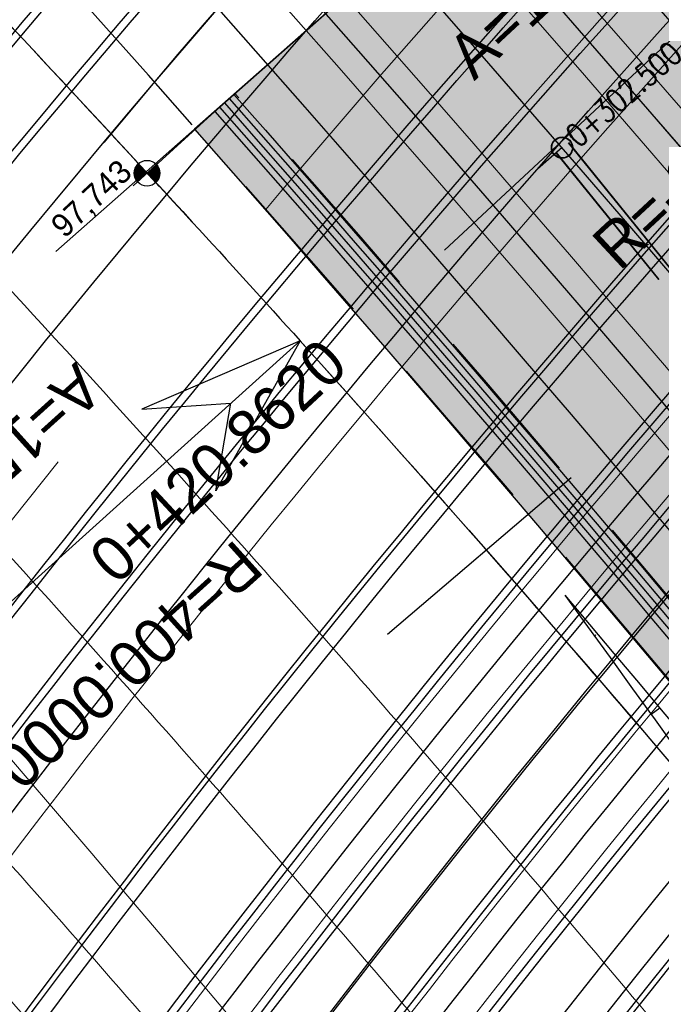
# Model space of a CAD drawing. Header units: metres. Extents: x 3458045 to 3462392, y 5482308 to 5484762.
# Tile 127 of 256: x 3459691 to 3459704, y 5483649 to 5483668. Entities that reach past the tile are written whole.
import ezdxf
from ezdxf.enums import TextEntityAlignment as Align

# ---------------------------------------------------------------- set-up
doc = ezdxf.new("R2010")
doc.units = ezdxf.units.M
for name, pattern in [('AUSGEZOGEN', [2, 1, 1]), ('STRICHPUNKT2', [12.7, 6.35, -3.175, 0, -3.175]), ('VERDECKT', [9.525, 6.35, -3.175]), ('VERDECKT2', [4.7625, 3.175, -1.5875])]:
    doc.linetypes.add(name, pattern=pattern)
doc.layers.get('0').update_dxf_attribs({"linetype": 'CONTINUOUS'})
for name, color, linetype in [('SP_ACHSE_6522', 7, 'CONTINUOUS'), ('SP_ACHSE_6721', 7, 'CONTINUOUS'), ('SP_ACHSE_6731', 7, 'CONTINUOUS'), ('SP_ACHSE_8521', 7, 'CONTINUOUS'), ('SP_ACHSE_8901', 7, 'CONTINUOUS'), ('SP_ACHSE_8911', 7, 'CONTINUOUS'), ('SP_AXIS', 7, 'CONTINUOUS'), ('SP_BAUGRUBE-BÖSCHUNG', 210, 'AUSGEZOGEN'), ('SP_Blockfugen', 2, 'STRICHPUNKT2'), ('SP_BW5xx-BrückenB44', 7, 'CONTINUOUS'), ('SP_BW5xx-StwRheinuferstraße', 7, 'CONTINUOUS'), ('SP_Entwässerung', 170, 'VERDECKT2'), ('SP_SOLID_Trogsohle_L7+8', 253, 'CONTINUOUS'), ('SP_StadtbahnFluchtweg', 1, 'CONTINUOUS'), ('SP_TrogTunnel-Bautoleranz', 160, 'VERDECKT2'), ('SP_Trogwand_L7+8', 2, 'CONTINUOUS'), ('SP_Tunnelwand_L7+8', 2, 'VERDECKT2'), ('SP_Vb_Planung', 10, 'CONTINUOUS'), ('SP_VERM', 1, 'CONTINUOUS'), ('SP_VERM-VA-B44', 150, 'CONTINUOUS'), ('T__AXIS', 3, 'CONTINUOUS')]:
    doc.layers.add(name, color=color, linetype=linetype)
doc.layers.add('SP_HILF', color=6, linetype='CONTINUOUS', plot=False)
doc.styles.add('K_ISOCP', font='k_isocp.shx')
doc.styles.add('SIMPLEX8', font='simplexd.shx', dxfattribs={"width": 0.8})
doc.linetypes.add('EISENBAHN', pattern='A,0.15,[130,ltypeshp.shx,S=0.25,R=0,X=0,Y=0],0.15', length=0.3)

# ---------------------------------------------------------------- blocks, each defined once
blk = doc.blocks.new('kmr_li')
at = {"color": 1, "linetype": 'Continuous'}
blk.add_line((0, 0), (0, 3.5714), dxfattribs=at)
at = {"color": 1}
for p, q in [((0, 0), (-0.3062, 0.9075)), ((-0.3062, 0.9075), (0, 0.5188)), ((0, 0), (0.3062, 0.9075)), ((0.3062, 0.9075), (0, 0.5188))]:
    blk.add_line(p, q, dxfattribs=at)
at = {"color": 1, "linetype": 'Continuous', "style": 'K_ISOCP'}
blk.add_attdef('STATION', text='', height=1, rotation=270.0001, dxfattribs=at).set_placement((0, 4.404), align=Align.MIDDLE_RIGHT)
blk.add_attdef('PARAUL', text='', height=1, rotation=270.0001, dxfattribs=at).set_placement((-0.5, 1), align=Align.TOP_RIGHT)
blk.add_attdef('PARAOL', text='', height=1, rotation=270.0001, dxfattribs=at).set_placement((0.5, 1), align=Align.BOTTOM_RIGHT)
blk = doc.blocks.new('kmr_re')
at = {"color": 1}
for p, q in [((0, 0), (-0.306221, -0.907473)), ((0, 0), (0.306221, -0.907473)), ((-0.306221, -0.907473), (0, -0.51875)), ((0.306221, -0.907473), (0, -0.51875))]:
    blk.add_line(p, q, dxfattribs=at)
at = {"color": 1, "linetype": 'Continuous'}
blk.add_line((0, 0), (0, -3.57143), dxfattribs=at)
at = {"color": 1, "linetype": 'Continuous', "style": 'K_ISOCP'}
blk.add_attdef('PARAUL', text='', height=1, rotation=270.000058, dxfattribs=at).set_placement((-0.5, -1), align=Align.TOP_LEFT)
blk.add_attdef('PARAOL', text='', height=1, rotation=270.000058, dxfattribs=at).set_placement((0.5, -1), align=Align.BOTTOM_LEFT)
blk.add_attdef('STATION', text='', height=1, rotation=270.000058, dxfattribs=at).set_placement((0, -3.57143), align=Align.MIDDLE_LEFT)
blk = doc.blocks.new('SOFI-HK', base_point=(0, 0.000969))
at = {"color": 0, "linetype": 'Continuous'}
for p, q in [((0, 0.139982), (0, -0.138069)), ((-0.145258, 0.000969), (0.139135, 0.000969))]:
    blk.add_line(p, q, dxfattribs=at)
at = {"color": 0, "linetype": 'Continuous', "const_width": 0.1}
for points in [[(0, 0.050969, 0.414214), (-0.05, 0.000969)], [(0.05, 0.000969, -0.414214), (0, -0.049031)]]:
    blk.add_lwpolyline(points, format="xyb", dxfattribs=at)
at = {"color": 0, "linetype": 'Continuous'}
blk.add_circle((0, 0.000969), 0.1, dxfattribs=at)
blk = doc.blocks.new('*U308')
at = {"color": 0, "linetype": 'ByBlock'}
for p, q in [((-26.018, 38.977), (-25.989, 38.998)), ((-24.918, 37.458), (-24.749, 37.58))]:
    blk.add_line(p, q, dxfattribs=at)
blk = doc.blocks.new('kmr_i')
at = {"color": 1, "linetype": 'Continuous'}
blk.add_line((0, 0), (0, 1.416438), dxfattribs=at)
at = {"color": 1, "linetype": 'Continuous', "style": 'SIMPLEX8', "width": 0.8}
blk.add_attdef('STATION', text='', height=1, rotation=270.0000584, dxfattribs=at).set_placement((0, -0.50985), align=Align.MIDDLE_LEFT)

msp = doc.modelspace()

# ---------------------------------------------------------------- hatches: boundary and pattern name
at = {"layer": 'SP_SOLID_Trogsohle_L7+8'}
h = msp.add_hatch(color=256, dxfattribs=at)
h.dxf.hatch_style = 1
edge = h.paths.add_edge_path()
edge.add_line((3459702.4491, 5483672.5808), (3459694.7598, 5483665.8028))
edge.add_arc((3459249.8293, 5483273.6017), 593.1145, 29.9488058, 41.395802, ccw=False)
edge.add_line((3459763.7463, 5483569.6999), (3459768.6709, 5483560.5694))
edge.add_line((3459768.6709, 5483560.5694), (3459778.0346, 5483565.7481))
edge.add_line((3459778.0346, 5483565.7481), (3459772.6293, 5483574.8142))
edge.add_arc((3459249.8466, 5483273.6149), 603.343, 29.9482368, 41.3959476)

# ---------------------------------------------------------------- linework, layer by layer
at = {"layer": 'SP_ACHSE_6522'}
msp.add_lwpolyline([(3459690.7881, 5483531.9132, -0.2377022), (3459686.1518, 5483610.9287, -0.0061985), (3459687.0669, 5483612.9743, -0.0121933), (3459689.202, 5483617.3074, -0.0105958), (3459691.5324, 5483621.5387, -0.0089985), (3459694.0269, 5483625.6756, -0.0074011), (3459696.6557, 5483629.7285, -0.0058038), (3459699.3906, 5483633.7106, -0.0926184), (3459762.8248, 5483695.6159, -0.000188), (3459762.9764, 5483695.717, -0.0049276), (3459767.5685, 5483698.7086, -0.0035197), (3459772.2105, 5483701.6223, -0.0021118), (3459776.885, 5483704.4835, -0.0007039), (3459781.5756, 5483707.3183), (3459851.7814, 5483749.6586)], format="xyb", dxfattribs=at)
at = {"layer": 'SP_ACHSE_6721'}
msp.add_lwpolyline([(3459679.7641, 5483534.8411, -0.2153203), (3459678.2508, 5483614.3812, -0.0091566), (3459679.763, 5483617.7339, -0.0118607), (3459682.128, 5483622.4365, -0.0103948), (3459684.7, 5483627.0294, -0.0089289), (3459687.4477, 5483631.5195, -0.0074631), (3459690.341, 5483635.9173, -0.0059973), (3459693.3517, 5483640.2356, -0.0909405), (3459758.1619, 5483702.9627, -0.0001847), (3459758.3163, 5483703.0655, -0.0048411), (3459762.9923, 5483706.1077, -0.0034579), (3459767.7182, 5483709.072, -0.0020747), (3459772.4766, 5483711.9837, -0.0006916), (3459777.2511, 5483714.8692), (3459883.1578, 5483778.7402)], format="xyb", dxfattribs=at)
at = {"layer": 'SP_ACHSE_6731'}
msp.add_lwpolyline([(3459881.431, 5483781.605), (3459775.3544, 5483717.6418, 0.0006868), (3459770.5464, 5483714.7367, 0.0020604), (3459765.7545, 5483711.8051, 0.003434), (3459760.995, 5483708.8211, 0.0048076), (3459756.2855, 5483705.7591, 0.0001835), (3459756.13, 5483705.6556, 0.0917105), (3459689.9388, 5483641.4448, 0.005897), (3459686.9574, 5483637.1459, 0.0073719), (3459684.0911, 5483632.7695, 0.0088469), (3459681.3683, 5483628.3025, 0.0103219), (3459678.8188, 5483623.7345, 0.011797), (3459676.4739, 5483619.0584, 0.0045035), (3459675.7031, 5483617.3858, 0.2228231), (3459677.0437, 5483532.3132, 0.0025401)], format="xyb", dxfattribs=at)
at = {"layer": 'SP_ACHSE_8521'}
msp.add_lwpolyline([(3459667.116, 5483524.3467, -0.2255197), (3459663.8072, 5483620.7334, -0.0051343), (3459664.7675, 5483622.8858, -0.011674), (3459667.3044, 5483628.0892, -0.0103411), (3459670.0679, 5483633.176, -0.0090081), (3459673.0262, 5483638.1522, -0.0076752), (3459676.1489, 5483643.027, -0.0063424), (3459679.407, 5483647.8124, -0.0936983), (3459747.1614, 5483714.0324, -0.0004892), (3459747.5816, 5483714.3114, -0.0047607), (3459752.3417, 5483717.3973, -0.0034005), (3459757.1515, 5483720.4051, -0.0020403), (3459761.9938, 5483723.3604, -0.0006801), (3459766.8521, 5483726.2893), (3459833.8685, 5483766.6082)], format="xyb", dxfattribs=at)
at = {"layer": 'SP_ACHSE_8901'}
msp.add_lwpolyline([(3459478.4179, 5483881.5975), (3459663.5917, 5483703.287, -0.0763528), (3459773.4733, 5483559.3038, -0.0026415)], format="xyb", dxfattribs=at)
at = {"layer": 'SP_ACHSE_8911'}
msp.add_lwpolyline([(3459777.2173, 5483559.7474, 0.0769413), (3459666.0197, 5483705.8087), (3459480.8452, 5483884.1198, 0.0146052)], format="xyb", dxfattribs=at)
at = {"layer": 'SP_AXIS'}
for points in [[(3459462.9996, 5483888.6898), (3459657.2317, 5483701.6383, -0.0004357), (3459663.6067, 5483695.4918, -0.001307), (3459669.9603, 5483689.3232, -0.0021783), (3459676.2707, 5483683.1104, -0.0030497), (3459682.5157, 5483676.832, -0.003921), (3459688.6726, 5483670.4671, -0.0047924), (3459694.7177, 5483663.996, -0.0018941), (3459696.8141, 5483661.6896, -0.028225), (3459725.0993, 5483626.531, -0.0018941), (3459726.9033, 5483623.9892, -0.0047924), (3459731.9296, 5483616.6986, -0.003921), (3459736.8282, 5483609.3214, -0.0030497), (3459741.6235, 5483601.8767, -0.0021783), (3459746.3407, 5483594.3821, -0.001307), (3459751.0056, 5483586.8549, -0.0004357), (3459755.6442, 5483579.3114, 0.0003596)], [(3459777.2173, 5483559.7474, 0.0769413), (3459666.0197, 5483705.8087), (3459480.8452, 5483884.1198, 0.0146052)], [(3459478.4179, 5483881.5975), (3459663.5917, 5483703.287, -0.0763528), (3459773.4733, 5483559.3038, -0.0026415)], [(3459881.431, 5483781.605), (3459775.3544, 5483717.6418, 0.0006868), (3459770.5464, 5483714.7367, 0.0020604), (3459765.7545, 5483711.8051, 0.003434), (3459760.995, 5483708.8211, 0.0048076), (3459756.2855, 5483705.7591, 0.0001835), (3459756.13, 5483705.6556, 0.0917105), (3459689.9388, 5483641.4448, 0.005897), (3459686.9574, 5483637.1459, 0.0073719), (3459684.0911, 5483632.7695, 0.0088469), (3459681.3683, 5483628.3025, 0.0103219), (3459678.8188, 5483623.7345, 0.011797), (3459676.4739, 5483619.0584, 0.0045035), (3459675.7031, 5483617.3858, 0.2228231), (3459677.0437, 5483532.3132, 0.0025401)], [(3459679.7641, 5483534.8411, -0.2153203), (3459678.2508, 5483614.3812, -0.0091566), (3459679.763, 5483617.7339, -0.0118607), (3459682.128, 5483622.4365, -0.0103948), (3459684.7, 5483627.0294, -0.0089289), (3459687.4477, 5483631.5195, -0.0074631), (3459690.341, 5483635.9173, -0.0059973), (3459693.3517, 5483640.2356, -0.0909405), (3459758.1619, 5483702.9627, -0.0001847), (3459758.3163, 5483703.0655, -0.0048411), (3459762.9923, 5483706.1077, -0.0034579), (3459767.7182, 5483709.072, -0.0020747), (3459772.4766, 5483711.9837, -0.0006916), (3459777.2511, 5483714.8692), (3459883.1578, 5483778.7402)], [(3459667.116, 5483524.3467, -0.2255197), (3459663.8072, 5483620.7334, -0.0051343), (3459664.7675, 5483622.8858, -0.011674), (3459667.3044, 5483628.0892, -0.0103411), (3459670.0679, 5483633.176, -0.0090081), (3459673.0262, 5483638.1522, -0.0076752), (3459676.1489, 5483643.027, -0.0063424), (3459679.407, 5483647.8124, -0.0936983), (3459747.1614, 5483714.0324, -0.0004892), (3459747.5816, 5483714.3114, -0.0047607), (3459752.3417, 5483717.3973, -0.0034005), (3459757.1515, 5483720.4051, -0.0020403), (3459761.9938, 5483723.3604, -0.0006801), (3459766.8521, 5483726.2893), (3459833.8685, 5483766.6082)], [(3459690.7881, 5483531.9132, -0.2377022), (3459686.1518, 5483610.9287, -0.0061985), (3459687.0669, 5483612.9743, -0.0121933), (3459689.202, 5483617.3074, -0.0105958), (3459691.5324, 5483621.5387, -0.0089985), (3459694.0269, 5483625.6756, -0.0074011), (3459696.6557, 5483629.7285, -0.0058038), (3459699.3906, 5483633.7106, -0.0926184), (3459762.8248, 5483695.6159, -0.000188), (3459762.9764, 5483695.717, -0.0049276), (3459767.5685, 5483698.7086, -0.0035197), (3459772.2105, 5483701.6223, -0.0021118), (3459776.885, 5483704.4835, -0.0007039), (3459781.5756, 5483707.3183), (3459851.7814, 5483749.6586)]]:
    msp.add_lwpolyline(points, format="xyb", dxfattribs=at)
at = {"layer": 'SP_BAUGRUBE-BÖSCHUNG'}
for points in [[(3459701.9668, 5483656.737, -0.0203106), (3459728.5616, 5483616.9676, -0.0707095)], [(3459701.9668, 5483656.737, -0.0199852), (3459731.1141, 5483619.4137, -0.0707095)]]:
    msp.add_lwpolyline(points, format="xyb", dxfattribs=at)
at = {"layer": 'SP_Blockfugen'}
for p, q in [((3459705.1865, 5483674.9938), (3459692.0588, 5483663.422)), ((3459711.8319, 5483667.3268), (3459698.5126, 5483655.976))]:
    msp.add_line(p, q, dxfattribs=at)
at = {"layer": 'SP_BW5xx-BrückenB44', "color": 96, "linetype": 'VERDECKT', "lineweight": 13, "ltscale": 2, "flags": 128}
for points in [[(3459662.4661, 5483617.5053, -0.0077788), (3459663.8072, 5483620.7334, -0.0051343), (3459664.7675, 5483622.8858, -0.011674), (3459667.3044, 5483628.0892, -0.0103411), (3459670.0679, 5483633.176, -0.0090081), (3459673.0262, 5483638.1522, -0.0076752), (3459676.1489, 5483643.027, -0.0063424), (3459679.407, 5483647.8124, -0.0936983), (3459747.1614, 5483714.0324, -0.0004892), (3459747.5816, 5483714.3114, -0.0047607), (3459752.3417, 5483717.3973, -0.0034005), (3459757.1515, 5483720.4051, -0.0020403), (3459761.9938, 5483723.3604, -0.0006801), (3459766.8521, 5483726.2893), (3459767.293, 5483726.5545)], [(3459665.4795, 5483616.2878, -0.007822), (3459666.7888, 5483619.44, -0.0051343), (3459667.7218, 5483621.5313, -0.011674), (3459670.1917, 5483626.5972, -0.0103411), (3459672.891, 5483631.5659, -0.0090081), (3459675.7894, 5483636.4414, -0.0076752), (3459678.8583, 5483641.2321, -0.0063424), (3459682.07, 5483645.9494, -0.0936983), (3459748.9617, 5483711.3266, -0.0004892), (3459749.3767, 5483711.6021, -0.0047607), (3459754.0836, 5483714.6535, -0.0034005), (3459758.8559, 5483717.6379, -0.0020403), (3459763.6756, 5483720.5793, -0.0006801), (3459768.5263, 5483723.5037), (3459769.1481, 5483723.8778)], [(3459682.0772, 5483609.5819, -0.007823), (3459683.1687, 5483612.2186, -0.0061985), (3459684.1169, 5483614.3381, -0.0121933), (3459686.3226, 5483618.8146, -0.0105958), (3459688.7195, 5483623.1665, -0.0089985), (3459691.2743, 5483627.4036, -0.0074011), (3459693.9555, 5483631.5372, -0.0058038), (3459696.7332, 5483635.5815, -0.0926184), (3459761.0207, 5483698.3192, -0.000188), (3459761.1743, 5483698.4216, -0.0049276), (3459765.8214, 5483701.4491, -0.0035197), (3459770.5021, 5483704.3871, -0.0021118), (3459775.2001, 5483707.2626, -0.0005769), (3459779.0498, 5483709.5906)], [(3459685.0906, 5483608.3644, -0.0078891), (3459686.1518, 5483610.9287, -0.0061985), (3459687.0669, 5483612.9744, -0.0121933), (3459689.202, 5483617.3074, -0.0105958), (3459691.5324, 5483621.5387, -0.0089985), (3459694.0269, 5483625.6756, -0.0074011), (3459696.6557, 5483629.7285, -0.0058038), (3459699.3906, 5483633.7106, -0.0926184), (3459762.8248, 5483695.6159, -0.000188), (3459762.9764, 5483695.717, -0.0049276), (3459767.5685, 5483698.7086, -0.0035197), (3459772.2105, 5483701.6223, -0.0021118), (3459776.885, 5483704.4835, -0.0006033), (3459780.9048, 5483706.914)], [(3459688.3358, 5483607.0533, -0.0079658), (3459689.3643, 5483609.5396, -0.0061985), (3459690.2438, 5483611.5056, -0.0121933), (3459692.3029, 5483615.6842, -0.0105958), (3459694.5618, 5483619.7856, -0.0089985), (3459696.9911, 5483623.8146, -0.0074011), (3459699.5636, 5483627.7806, -0.0058038), (3459702.2525, 5483631.6958, -0.0926184), (3459764.7677, 5483692.7047, -0.000188), (3459764.9171, 5483692.8043, -0.0049276), (3459769.45, 5483695.7574, -0.0035197), (3459774.0503, 5483698.6448, -0.0021118), (3459778.6996, 5483701.4906, -0.0006319), (3459782.9025, 5483704.0315)]]:
    msp.add_lwpolyline(points, format="xyb", dxfattribs=at)
at = {"layer": 'SP_BW5xx-BrückenB44', "color": 96}
for points in [[(3459664.1798, 5483617.514, -0.0063324), (3459665.2636, 5483620.1016, -0.0051343), (3459666.2106, 5483622.2242, -0.011674), (3459668.7147, 5483627.3604, -0.0103411), (3459671.4469, 5483632.3895, -0.0090081), (3459674.3759, 5483637.3165, -0.0076752), (3459677.4723, 5483642.1503, -0.0063424), (3459680.7078, 5483646.9024, -0.0936983), (3459748.0408, 5483712.7108, -0.0004892), (3459748.4584, 5483712.988, -0.0047607), (3459753.1925, 5483716.0571, -0.0034005), (3459757.9841, 5483719.0534, -0.0020403), (3459762.8153, 5483722.0019, -0.0006412), (3459767.392, 5483724.7615)], [(3459668.7247, 5483614.9767, -0.0078715), (3459669.9997, 5483618.0471, -0.0051343), (3459670.9033, 5483620.0725, -0.011674), (3459673.301, 5483624.9903, -0.0103411), (3459675.9312, 5483629.8318, -0.0090081), (3459678.7652, 5483634.5989, -0.0076752), (3459681.7761, 5483639.2992, -0.0063424), (3459684.9379, 5483643.9431, -0.0936983), (3459750.9005, 5483708.4127, -0.0004892), (3459751.3098, 5483708.6844, -0.0047607), (3459755.9594, 5483711.6987, -0.0034005), (3459760.6914, 5483714.6578, -0.0020403), (3459765.4867, 5483717.5844, -0.0006801), (3459770.3293, 5483720.5038), (3459771.1459, 5483720.9951)], [(3459659.9511, 5483618.5214, -0.0077448), (3459661.3188, 5483621.8129, -0.0051343), (3459662.3019, 5483624.0164, -0.011674), (3459664.8947, 5483629.3345, -0.0103411), (3459667.7117, 5483634.5199, -0.0090081), (3459670.7199, 5483639.5801, -0.0076752), (3459673.8875, 5483644.525, -0.0063424), (3459677.1844, 5483649.3673, -0.0936983), (3459745.6588, 5483716.2907, -0.0004892), (3459746.0835, 5483716.5727, -0.0037356), (3459749.8484, 5483719.0244, -0.0034005)], [(3459671.089, 5483614.0214, -0.0079096), (3459672.339, 5483617.0322, -0.0051343), (3459673.2212, 5483619.0097, -0.011674), (3459675.5664, 5483623.8196, -0.0103411), (3459678.1463, 5483628.5684, -0.0090081), (3459680.9333, 5483633.2566, -0.0076752), (3459683.902, 5483637.8909, -0.0063424), (3459687.0274, 5483642.4813, -0.0936983), (3459752.3131, 5483706.2897, -0.0004892), (3459752.7182, 5483706.5586, -0.0047607), (3459757.3261, 5483709.5458, -0.0034005), (3459762.0287, 5483712.4866, -0.0020403), (3459766.8062, 5483715.4023, -0.0006801), (3459771.6429, 5483718.3181), (3459772.6015, 5483718.8949)], [(3459670.9622, 5483613.4256, -0.0093683), (3459672.4307, 5483616.9924, -0.0051343), (3459673.3121, 5483618.968, -0.011674), (3459675.6552, 5483623.7737, -0.0103411), (3459678.2331, 5483628.5189, -0.0090081), (3459681.0184, 5483633.2039, -0.0076752), (3459683.9854, 5483637.8357, -0.0063424), (3459687.1093, 5483642.424, -0.0936983), (3459752.3685, 5483706.2064, -0.0004892), (3459752.7734, 5483706.4753, -0.0047607), (3459757.3797, 5483709.4614, -0.0034005), (3459762.0812, 5483712.4014, -0.0020403), (3459766.858, 5483715.3167, -0.0006801), (3459771.6944, 5483718.2324), (3459772.6586, 5483718.8125)], [(3459671.2403, 5483613.3132, -0.0093772), (3459672.706, 5483616.873, -0.0051343), (3459673.5848, 5483618.8429, -0.011674), (3459675.9217, 5483623.6359, -0.0103411), (3459678.4937, 5483628.3703, -0.0090081), (3459681.2734, 5483633.046, -0.0076752), (3459684.2355, 5483637.67, -0.0063424), (3459687.3551, 5483642.252, -0.0936983), (3459752.5347, 5483705.9567, -0.0004892), (3459752.9391, 5483706.2252, -0.0047607), (3459757.5405, 5483709.2081, -0.0034005), (3459762.2385, 5483712.146, -0.0020403), (3459767.0132, 5483715.06, -0.0006801), (3459771.8489, 5483717.9753), (3459772.8298, 5483718.5654)], [(3459773.5686, 5483717.4994, 0.0004908), (3459770.1317, 5483715.4208, 0.0020604), (3459765.3342, 5483712.4858, 0.003434), (3459760.5654, 5483709.496, 0.0048076), (3459755.843, 5483706.4256, 0.0001835), (3459755.6867, 5483706.3216, 0.0918169), (3459689.2245, 5483641.8206, 0.0059411), (3459686.205, 5483637.462, 0.0074015), (3459683.3002, 5483633.0203, 0.0088619), (3459680.5389, 5483628.4825, 0.0103224), (3459677.9516, 5483623.8381, 0.0117829), (3459675.5699, 5483619.0799, 0.005959), (3459674.5446, 5483616.8334, 0.0080538), (3459673.2779, 5483613.8381, 0.0080538)], [(3459773.6543, 5483717.3758, 0.000492), (3459770.2095, 5483715.2925, 0.0020604), (3459765.413, 5483712.3582, 0.003434), (3459760.646, 5483709.3694, 0.0048076), (3459755.926, 5483706.3006, 0.0001835), (3459755.7698, 5483706.1967, 0.0918169), (3459689.3468, 5483641.7338, 0.0059411), (3459686.3293, 5483637.3781, 0.0074015), (3459683.4269, 5483632.94, 0.0088619), (3459680.6684, 5483628.4068, 0.0103224), (3459678.0841, 5483623.7678, 0.0117829), (3459675.7056, 5483619.0159, 0.005959), (3459674.6817, 5483616.7728, 0.0080538), (3459673.417, 5483613.7819, 0.0080538)], [(3459658.7574, 5483619.0037, -0.007729), (3459660.1376, 5483622.3253, -0.0051343), (3459661.1315, 5483624.553, -0.011674), (3459663.7509, 5483629.9256, -0.0103411), (3459666.5933, 5483635.1578, -0.0090081), (3459669.6253, 5483640.2578, -0.0076752), (3459672.8142, 5483645.236, -0.0063424), (3459676.1294, 5483650.1053, -0.0908776), (3459742.5424, 5483715.7442, 0.7365005)], [(3459775.0241, 5483715.3993, 0.0005105), (3459771.4535, 5483713.2401, 0.0020604), (3459766.6739, 5483710.3161, 0.003434), (3459761.9348, 5483707.3449, 0.0048076), (3459757.2535, 5483704.3012, 0.0001835), (3459757.0997, 5483704.1989, 0.0918169), (3459691.3039, 5483640.3447, 0.0059411), (3459688.3182, 5483636.0349, 0.0074015), (3459685.4547, 5483631.6563, 0.0088619), (3459682.7405, 5483627.1957, 0.0103224), (3459680.2043, 5483622.6433, 0.0117829), (3459677.8765, 5483617.9926, 0.005959), (3459676.8768, 5483615.8023, 0.0080538), (3459675.6422, 5483612.8829, 0.0106779)], [(3459776.3939, 5483713.4228, 0.0005291), (3459772.6975, 5483711.1877, 0.0020604), (3459767.9347, 5483708.274, 0.003434), (3459763.2236, 5483705.3203, 0.0048076), (3459758.581, 5483702.3017, 0.0001835), (3459758.4295, 5483702.201, 0.0918169), (3459693.261, 5483638.9556, 0.0059411), (3459690.3072, 5483634.6917, 0.0074015), (3459687.4825, 5483630.3726, 0.0088619), (3459684.8125, 5483625.9847, 0.0103224), (3459682.3246, 5483621.5189, 0.0117829), (3459680.0474, 5483616.9692, 0.005959), (3459679.0718, 5483614.8319, 0.0080538), (3459677.8675, 5483611.9838, 0.0080538)], [(3459776.4795, 5483713.2993, 0.0005303), (3459772.7753, 5483711.0594, 0.0020604), (3459768.0135, 5483708.1464, 0.003434), (3459763.3042, 5483705.1937, 0.0048076), (3459758.6639, 5483702.1768, 0.0001835), (3459758.5127, 5483702.0762, 0.0918169), (3459693.3834, 5483638.8687, 0.0059411), (3459690.4315, 5483634.6078, 0.0074015), (3459687.6093, 5483630.2924, 0.0088619), (3459684.942, 5483625.909, 0.0103224), (3459682.4571, 5483621.4486, 0.0117829), (3459680.1831, 5483616.9053, 0.005959), (3459679.209, 5483614.7712, 0.0080538), (3459678.0065, 5483611.9276, 0.0080538)], [(3459678.7393, 5483610.9305, -0.007755), (3459679.8644, 5483613.6474, -0.0061985), (3459680.8492, 5483615.8488, -0.0121933), (3459683.1332, 5483620.484, -0.0105958), (3459685.6036, 5483624.9697, -0.0089985), (3459688.2254, 5483629.3177, -0.0074011), (3459690.9645, 5483633.5407, -0.0058038), (3459693.7895, 5483637.6539, -0.0926184), (3459759.0223, 5483701.3136, -0.000188), (3459759.1782, 5483701.4175, -0.0049276), (3459763.8861, 5483704.4846, -0.0035197), (3459768.6098, 5483707.4496, -0.0021118), (3459773.3337, 5483710.341, -0.0005477), (3459776.995, 5483712.5554, -0.0005477)], [(3459679.1229, 5483610.1284, -0.0093602), (3459680.461, 5483613.3894, -0.0061985), (3459681.4392, 5483615.5761, -0.0121933), (3459683.709, 5483620.1826, -0.0105958), (3459686.1662, 5483624.6441, -0.0089985), (3459688.7759, 5483628.9721, -0.0074011), (3459691.5046, 5483633.179, -0.0058038), (3459694.321, 5483637.2798, -0.0926184), (3459759.3832, 5483700.7729, -0.000188), (3459759.5386, 5483700.8766, -0.0049276), (3459764.2355, 5483703.9366, -0.0035197), (3459768.9514, 5483706.8966, -0.0021118), (3459773.6706, 5483709.7852, -0.0005529), (3459777.366, 5483712.0201)], [(3459679.401, 5483610.016, -0.0093709), (3459680.7364, 5483613.2704, -0.0061985), (3459681.7115, 5483615.4502, -0.0121933), (3459683.9748, 5483620.0435, -0.0105958), (3459686.4259, 5483624.4938, -0.0089985), (3459689.03, 5483628.8126, -0.0074011), (3459691.7538, 5483633.012, -0.0058038), (3459694.5663, 5483637.1071, -0.0926184), (3459759.5497, 5483700.5234, -0.000188), (3459759.705, 5483700.6269, -0.0049276), (3459764.3968, 5483703.6836, -0.0035197), (3459769.1091, 5483706.6414, -0.0021118), (3459773.8262, 5483709.5286, -0.0005554), (3459777.5373, 5483711.773)], [(3459679.7129, 5483610.5372, -0.0077743), (3459680.8282, 5483613.2307, -0.0061985), (3459681.8022, 5483615.4082, -0.0121933), (3459684.0634, 5483619.9971, -0.0105958), (3459686.5124, 5483624.4438, -0.0089985), (3459689.1147, 5483628.7594, -0.0074011), (3459691.8369, 5483632.9564, -0.0058038), (3459694.6481, 5483637.0495, -0.0926184), (3459759.6052, 5483700.4402, -0.000188), (3459759.7604, 5483700.5437, -0.0049276), (3459764.4505, 5483703.5993, -0.0035197), (3459769.1617, 5483706.5563, -0.0021118), (3459773.878, 5483709.4431, -0.0005562), (3459777.5943, 5483711.6907, -0.0005562)], [(3459656.6944, 5483619.8372, -0.0077027), (3459658.0964, 5483623.2108, -0.0051343), (3459659.109, 5483625.4804, -0.011674), (3459661.7742, 5483630.9471, -0.0103411), (3459664.6606, 5483636.2602, -0.0090081), (3459667.7335, 5483641.4291, -0.0076752), (3459670.9593, 5483646.4648, -0.0063424), (3459674.3063, 5483651.3807, -0.0800487), (3459732.1465, 5483711.0587, -0.0004892)], [(3459681.6136, 5483609.7692, -0.0078132), (3459682.7098, 5483612.4171, -0.0061985), (3459683.663, 5483614.548, -0.0121933), (3459685.8797, 5483619.0464, -0.0105958), (3459688.2867, 5483623.417, -0.0089985), (3459690.8509, 5483627.6694, -0.0074011), (3459693.5401, 5483631.8155, -0.0058038), (3459696.3243, 5483635.8694, -0.0926184), (3459760.7432, 5483698.7351, -0.000188), (3459760.8971, 5483698.8377, -0.0049276), (3459765.5526, 5483701.8707, -0.0035197), (3459770.2393, 5483704.8124, -0.0021118), (3459774.9408, 5483707.6902, -0.0005728), (3459778.7644, 5483710.0024)], [(3459682.3208, 5483653.7768, -0.0416809), (3459710.393, 5483685.8534, -0.0004892)], [(3459686.6788, 5483650.588, -0.0416534), (3459714.1428, 5483681.9675, -0.0004892)], [(3459720.704, 5483676.2754, 0.0443312), (3459691.4381, 5483642.4235, 0.0059411)], [(3459720.0909, 5483675.4701, 0.0423476), (3459692.1463, 5483643.1466, 0.0059411)], [(3459722.2283, 5483674.689, 0.0443138), (3459693.2284, 5483641.1448, 0.0059411)], [(3459721.4074, 5483674.1001, 0.0423176), (3459693.6925, 5483642.0423, 0.0059411)]]:
    msp.add_lwpolyline(points, format="xyb", dxfattribs=at)
at = {"layer": 'SP_BW5xx-BrückenB44', "color": 96, "flags": 128}
for points in [[(3459667.925, 5483615.2998, -0.0078588), (3459669.2084, 5483618.3903, -0.0051343), (3459670.1193, 5483620.432, -0.011674), (3459672.5348, 5483625.3863, -0.0103411), (3459675.182, 5483630.2591, -0.0090081), (3459678.0319, 5483635.053, -0.0076752), (3459681.0571, 5483639.7755, -0.0063424), (3459684.2312, 5483644.4375, -0.0936983), (3459750.4228, 5483709.1308, -0.0004892), (3459750.8334, 5483709.4034, -0.0047607), (3459755.4972, 5483712.4268, -0.0034005), (3459760.2391, 5483715.3922, -0.0020403), (3459765.0404, 5483718.3224, -0.0007879), (3459770.654, 5483721.705, -0.0006412)], [(3459683.9519, 5483609.5255, -0.0049426), (3459684.6304, 5483611.1583, -0.0063737), (3459685.5773, 5483613.2982, -0.0124985), (3459687.774, 5483617.7906, -0.0108016), (3459690.1465, 5483622.1191, -0.0091049), (3459692.658, 5483626.2975, -0.0074082), (3459695.2731, 5483630.3395, -0.0057105), (3459697.9588, 5483634.2612, -0.0928243), (3459761.8506, 5483696.7543, -0.0001911), (3459762.0056, 5483696.8578, -0.005006), (3459766.6784, 5483699.9058, -0.0035757), (3459771.3557, 5483702.8435, -0.0021454), (3459776.0226, 5483705.7006, -0.0006218), (3459780.0556, 5483708.1392, -0.0005392)], [(3459684.091, 5483609.4693, -0.0049426), (3459684.7684, 5483611.0994, -0.0063737), (3459685.7137, 5483613.2357, -0.0124985), (3459687.9071, 5483617.7214, -0.0108016), (3459690.2765, 5483622.0442, -0.0091049), (3459692.7852, 5483626.2179, -0.0074082), (3459695.3978, 5483630.2561, -0.0057105), (3459698.0816, 5483634.1751, -0.0928243), (3459761.9339, 5483696.6296, -0.0001911), (3459762.0888, 5483696.733, -0.005006), (3459766.7591, 5483699.7793, -0.0035757), (3459771.4346, 5483702.7159, -0.0021454), (3459776.1003, 5483705.5724, -0.000623), (3459780.1413, 5483708.0157, -0.0003996)], [(3459685.6955, 5483609.9536, -0.0019591), (3459685.9639, 5483610.5887, -0.0063737), (3459686.8957, 5483612.6946, -0.0124985), (3459689.0603, 5483617.1214, -0.0108016), (3459691.4027, 5483621.3948, -0.0091049), (3459693.887, 5483625.528, -0.0074082), (3459696.4787, 5483629.5339, -0.0057105), (3459699.1457, 5483633.4283, -0.0928243), (3459762.6564, 5483695.5488, -0.0001911), (3459762.8104, 5483695.6517, -0.005006), (3459767.4584, 5483698.6834, -0.0035757), (3459772.1181, 5483701.6101, -0.0021454), (3459776.7744, 5483704.4608, -0.0004104), (3459779.4335, 5483706.0701)], [(3459688.5878, 5483607.6525, -0.0049426), (3459689.2284, 5483609.1941, -0.0063737), (3459690.1235, 5483611.2167, -0.0124985), (3459692.2095, 5483615.4827, -0.0108016), (3459694.4781, 5483619.6217, -0.0091049), (3459696.8958, 5483623.644, -0.0074082), (3459699.4304, 5483627.5616, -0.0057105), (3459702.0516, 5483631.3891, -0.0928243), (3459764.6291, 5483692.5974, -0.0001911), (3459764.7809, 5483692.6988, -0.005006), (3459769.3679, 5483695.6908, -0.0035757), (3459773.9847, 5483698.5904, -0.0021454), (3459778.615, 5483701.4252, -0.0005392), (3459782.1029, 5483703.535, -0.0005392)], [(3459680.5586, 5483653.8272, -0.0436448), (3459710.1152, 5483687.599, -0.0004892)], [(3459681.6077, 5483653.0596, -0.0436445), (3459711.0151, 5483686.6609, -0.0004892)], [(3459686.2077, 5483649.6935, -0.0436434), (3459714.9611, 5483682.5474, -0.0004892)], [(3459687.2569, 5483648.9258, -0.0436431), (3459715.8611, 5483681.6093, -0.0004892)], [(3459699.2508, 5483633.317, -0.0000372), (3459699.2685, 5483633.3422, -0.0456291), (3459727.653, 5483666.8682)]]:
    msp.add_lwpolyline(points, format="xyb", dxfattribs=at)
at = {"layer": 'SP_BW5xx-BrückenB44', "color": 96, "lineweight": 13}
msp.add_lwpolyline([(3459669.1883, 5483614.7894, -0.0078788), (3459670.4584, 5483617.8481, -0.0051343), (3459671.3578, 5483619.8641, -0.011674), (3459673.7452, 5483624.7608, -0.0103411), (3459676.3656, 5483629.5841, -0.0090081), (3459679.1904, 5483634.3357, -0.0076752), (3459682.193, 5483639.0231, -0.0063424), (3459685.3476, 5483643.6564, -0.0936983), (3459751.1775, 5483707.9964, -0.0004892), (3459751.5859, 5483708.2676, -0.0047607), (3459756.2274, 5483711.2765, -0.0034005), (3459760.9536, 5483714.232, -0.0020403), (3459765.7454, 5483717.1565, -0.0006801), (3459770.5869, 5483720.0752), (3459771.4313, 5483720.5833)], format="xyb", dxfattribs=at)
at = {"layer": 'SP_BW5xx-BrückenB44', "lineweight": 13, "flags": 128}
for points in [[(3459688.8467, 5483670.2843, -0.0046558), (3459694.7177, 5483663.996, -0.0018941), (3459696.8141, 5483661.6896, -0.0084137), (3459705.6606, 5483651.5437, -0.0119195), (3459717.5976, 5483636.6738)], [(3459686.5912, 5483667.5769, -0.0044338), (3459692.1372, 5483661.6314, -0.0018941), (3459694.2153, 5483659.3452, -0.0088409), (3459703.4204, 5483648.7698, -0.012072), (3459715.3742, 5483633.8175)], [(3459684.3685, 5483664.8344, -0.0041819), (3459689.5568, 5483659.2668, -0.0018941), (3459691.6164, 5483657.0009, -0.0093093), (3459701.2132, 5483645.9546, -0.0122319), (3459713.1854, 5483630.9117)], [(3459681.8686, 5483661.6567, -0.0038565), (3459686.6078, 5483656.5644, -0.0018941), (3459688.6462, 5483654.3217, -0.0113632), (3459698.7422, 5483642.7001, -0.0142915), (3459710.6727, 5483627.4527)], [(3459680.7884, 5483660.2517, -0.0037012), (3459685.3175, 5483655.382, -0.0018963), (3459687.3492, 5483653.1469, -0.0116833), (3459697.6695, 5483641.2518, -0.0144022), (3459709.6088, 5483625.9462)], [(3459679.4117, 5483658.4321, -0.0034897), (3459683.6587, 5483653.8619, -0.0018992), (3459685.6815, 5483651.6364, -0.0121148), (3459696.3026, 5483639.3736, -0.0145496), (3459708.2543, 5483623.9882)]]:
    msp.add_lwpolyline(points, format="xyb", dxfattribs=at)
at = {"layer": 'SP_BW5xx-StwRheinuferstraße', "color": 96, "linetype": 'VERDECKT', "lineweight": 13, "ltscale": 2, "flags": 128}
msp.add_lwpolyline([(3459659.221, 5483618.8164, -0.007735), (3459660.5963, 5483622.1263, -0.0051343), (3459661.586, 5483624.3446, -0.011674), (3459664.1951, 5483629.6961, -0.0103411), (3459667.0277, 5483634.9101, -0.0090081), (3459670.0504, 5483639.9946, -0.0076752), (3459673.231, 5483644.9599, -0.0063424), (3459676.5391, 5483649.8187, -0.0936983), (3459745.2226, 5483716.9464, -0.0004892), (3459745.6485, 5483717.2292, -0.0047607), (3459750.4658, 5483720.3522, -0.0034005), (3459755.316, 5483723.3852, -0.0020403), (3459760.1827, 5483726.3553, -0.0006801), (3459765.0492, 5483729.2892), (3459765.2952, 5483729.4372)], format="xyb", dxfattribs=at)
at = {"layer": 'SP_Entwässerung'}
for p, q in [((3459702.0304, 5483665.5382), (3459727.2025, 5483634.4549)), ((3459702.0366, 5483665.5432), (3459727.2088, 5483634.4597)), ((3459701.791, 5483665.3444), (3459726.9566, 5483634.2691)), ((3459701.7972, 5483665.3494), (3459726.963, 5483634.2739))]:
    msp.add_line(p, q, dxfattribs=at)
at = {"layer": 'SP_Entwässerung', "linetype": 'Continuous'}
for radius in [0.208, 0.2]:
    msp.add_circle((3459701.9138, 5483665.4438), radius, dxfattribs=at)
at = {"layer": 'SP_HILF'}
msp.add_lwpolyline([(3459702.4491, 5483672.5808), (3459694.7598, 5483665.8028, -0.0499885), (3459763.7463, 5483569.6999), (3459768.6709, 5483560.5694), (3459778.0346, 5483565.7481), (3459772.6293, 5483574.8142, 0.0499916)], format="xyb", close=True, dxfattribs=at)
at = {"layer": 'SP_StadtbahnFluchtweg'}
for points in [[(3459770.9868, 5483573.8591, 0.0705157), (3459667.0255, 5483706.8532), (3459481.8509, 5483885.1643, 0.0146052), (3459449.208, 5483914.8096, 0.0024244), (3459443.1423, 5483919.951, 0.0025682), (3459435.0409, 5483926.6787, 0.0018344), (3459426.8839, 5483933.332, 0.0011007), (3459418.6913, 5483939.9347, 0.0003669), (3459410.4827, 5483946.5107, -0.0004089), (3459403.1219, 5483952.4081, -0.0012268), (3459395.7842, 5483958.3265, -0.0020447), (3459388.489, 5483964.2898, -0.0028626), (3459381.2564, 5483970.3214, -0.0036805), (3459374.107, 5483976.444, -0.0033791), (3459368.6904, 5483981.2179, -0.0305085), (3459325.9228, 5484024.4096), (3459319.8219, 5484031.3731)], [(3459765.3996, 5483570.6363, 0.070515), (3459662.5516, 5483702.2071), (3459477.377, 5483880.5182, 0.0146052), (3459445.0129, 5483909.9102, 0.0024244), (3459438.9957, 5483915.0106, 0.0025682), (3459430.9457, 5483921.6955, 0.0018344), (3459422.8254, 5483928.3189, 0.0011007), (3459414.655, 5483934.9038, 0.0003669), (3459406.4537, 5483941.4738, -0.0004089), (3459399.0848, 5483947.3777, -0.0012268), (3459391.7225, 5483953.316, -0.0020447), (3459384.3865, 5483959.3127, -0.0028626), (3459377.0972, 5483965.3916, -0.0036805), (3459369.8756, 5483971.5759, -0.0033791), (3459364.3931, 5483976.408, -0.0305085), (3459321.0714, 5484020.1592), (3459314.9705, 5484027.1227)]]:
    msp.add_lwpolyline(points, format="xyb", dxfattribs=at)
at = {"layer": 'SP_TrogTunnel-Bautoleranz'}
for points in [[(3459771.9993, 5483573.9041, 0.0501887), (3459701.6989, 5483671.9195)], [(3459695.547, 5483666.4967, -0.0501883), (3459764.8904, 5483569.8157, -0.0026415)]]:
    msp.add_lwpolyline(points, format="xyb", dxfattribs=at)
at = {"layer": 'SP_Trogwand_L7+8'}
msp.add_line((3459694.7598, 5483665.8028), (3459702.4491, 5483672.5808), dxfattribs=at)
at = {"layer": 'SP_Trogwand_L7+8', "color": 1, "linetype": 'VERDECKT2'}
for points in [[(3459313.5605, 5484025.8859), (3459319.6613, 5484018.9225, 0.0305905), (3459363.2672, 5483974.8987, 0.0033195), (3459368.6704, 5483970.1385, 0.0036712), (3459375.8927, 5483963.9544, 0.0028553), (3459383.1863, 5483957.8724, 0.0020395), (3459390.5307, 5483951.869, 0.0012237), (3459397.9055, 5483945.9206, 0.0004079), (3459405.2911, 5483940.0032, -0.0003675), (3459413.4813, 5483933.4418, -0.0011024), (3459421.6445, 5483926.8625, -0.0018373), (3459429.7612, 5483920.2417, -0.0025722), (3459437.8115, 5483913.5558, -0.002454), (3459443.8899, 5483908.4025, -0.014563), (3459476.0769, 5483879.1664), (3459661.2507, 5483700.8559, -0.0707095), (3459764.0019, 5483569.3047, -0.0707095)], [(3459772.8879, 5483574.4151, 0.0501887), (3459702.4678, 5483672.5973)]]:
    msp.add_lwpolyline(points, format="xyb", dxfattribs=at)
at = {"layer": 'SP_Trogwand_L7+8', "color": 251}
for points in [[(3459772.3461, 5483574.1035, 0.0501887), (3459701.999, 5483672.184)], [(3459772.1294, 5483573.9789, 0.0501887), (3459701.8114, 5483672.0187)], [(3459772.2377, 5483574.0412, 0.0501887), (3459701.9052, 5483672.1014)], [(3459695.4345, 5483666.3976, -0.0501883), (3459764.7604, 5483569.741, -0.0707095)], [(3459695.247, 5483666.2322, -0.0501883), (3459764.5437, 5483569.6163, -0.0707095)], [(3459695.3407, 5483666.3149, -0.0501883), (3459764.652, 5483569.6787, -0.0707095)]]:
    msp.add_lwpolyline(points, format="xyb", dxfattribs=at)
at = {"layer": 'SP_Trogwand_L7+8'}
for points in [[(3459772.4544, 5483574.1658, 0.0501887), (3459702.0927, 5483672.2667)], [(3459772.021, 5483573.9166, 0.0501887), (3459701.7177, 5483671.936)], [(3459695.5283, 5483666.4802, -0.0501883), (3459764.8688, 5483569.8033, -0.0707095)], [(3459695.1532, 5483666.1496, -0.0501883), (3459764.4353, 5483569.554, -0.0707095)]]:
    msp.add_lwpolyline(points, format="xyb", dxfattribs=at)
at = {"layer": 'SP_Tunnelwand_L7+8'}
msp.add_lwpolyline([(3459773.8543, 5483437.9507, -0.0048267), (3459774.0272, 5483438.9405, -0.0102194), (3459774.5464, 5483441.4524, -0.0072994), (3459775.1587, 5483443.9673, -0.0043796), (3459775.8353, 5483446.4883, -0.0014599), (3459776.5472, 5483449.0221), (3459786.6178, 5483484.6011, 0.0010135), (3459787.6513, 5483488.2711, 0.0030406), (3459788.6592, 5483491.9652, 0.0050678), (3459789.6109, 5483495.6897, 0.0070949), (3459790.475, 5483499.4509, 0.0091222), (3459791.2196, 5483503.2528, 0.0111495), (3459791.8118, 5483507.0966, 0.0096243), (3459792.134, 5483509.9866, 0.0966281), (3459789.3676, 5483537.2118, 0.005752), (3459788.8587, 5483538.8251, 0.0123927), (3459787.5017, 5483542.6324, 0.0104385), (3459785.9782, 5483546.3594, 0.0084844), (3459784.3208, 5483550.013, 0.0065303), (3459782.5607, 5483553.6022, 0.0045764), (3459780.7281, 5483557.1386, 0.0026224), (3459778.8515, 5483560.6355, 0.0769413), (3459667.3099, 5483707.1486), (3459482.1353, 5483885.4597, 0.0146052)], format="xyb", dxfattribs=at)
at = {"layer": 'SP_Vb_Planung', "linetype": 'AUSGEZOGEN', "lineweight": 13, "ltscale": 13}
for points in [[(3459777.6566, 5483559.9861, 0.0769413), (3459666.3666, 5483706.1689), (3459481.192, 5483884.48, 0.0146052)], [(3459776.7779, 5483559.5086, 0.0769413), (3459665.6729, 5483705.4486), (3459480.4984, 5483883.7597, 0.0146052)], [(3459478.7647, 5483881.9576), (3459663.9385, 5483703.6472, -0.0763528), (3459773.9123, 5483559.5433, -0.0026415)], [(3459478.0711, 5483881.2373), (3459663.2449, 5483702.9268, -0.0763528), (3459773.0344, 5483559.0643, -0.0026415)], [(3459881.1728, 5483782.0332), (3459775.0962, 5483718.07, 0.0006868), (3459770.2872, 5483715.1643, 0.0020604), (3459765.4918, 5483712.2306, 0.003434), (3459760.7265, 5483709.2429, 0.0048076), (3459756.0089, 5483706.1756, 0.0001835), (3459755.8529, 5483706.0719, 0.0917105), (3459689.5312, 5483641.7344, 0.005897), (3459686.5432, 5483637.426, 0.0073719), (3459683.6688, 5483633.0373, 0.0088469), (3459680.9369, 5483628.5552, 0.0103219), (3459678.3773, 5483623.9691, 0.011797), (3459676.0217, 5483619.2719, 0.0045035), (3459675.2472, 5483617.5909, 0.2228231), (3459676.5944, 5483532.0938, 0.0025401)], [(3459881.6892, 5483781.1768), (3459775.6126, 5483717.2137, 0.0006868), (3459770.8056, 5483714.3091, 0.0020604), (3459766.0171, 5483711.3797, 0.003434), (3459761.2635, 5483708.3993, 0.0048076), (3459756.5621, 5483705.3425, 0.0001835), (3459756.407, 5483705.2394, 0.0917105), (3459690.3464, 5483641.1552, 0.005897), (3459687.3716, 5483636.8658, 0.0073719), (3459684.5134, 5483632.5018, 0.0088469), (3459681.7998, 5483628.0499, 0.0103219), (3459679.2604, 5483623.4999, 0.011797), (3459676.926, 5483618.8448, 0.0045035), (3459676.1591, 5483617.1806, 0.2228231), (3459677.493, 5483532.5326, 0.0025401)], [(3459679.3124, 5483534.6267, -0.2153203), (3459677.7913, 5483614.5783, -0.0091566), (3459679.311, 5483617.9478, -0.0118607), (3459681.6868, 5483622.6717, -0.0103948), (3459684.269, 5483627.2827, -0.0089289), (3459687.0259, 5483631.7881, -0.0074631), (3459689.9274, 5483636.1983, -0.0059973), (3459692.945, 5483640.5264, -0.0909405), (3459757.8847, 5483703.3788, -0.0001847), (3459758.0394, 5483703.4818, -0.0048411), (3459762.7237, 5483706.5294, -0.0034579), (3459767.4554, 5483709.4974, -0.0020747), (3459772.2174, 5483712.4113, -0.0006916), (3459776.993, 5483715.2974), (3459882.8996, 5483779.1684)], [(3459680.2158, 5483535.0556, -0.2153203), (3459678.7103, 5483614.1841, -0.0091566), (3459680.2149, 5483617.52, -0.0118607), (3459682.5693, 5483622.2013, -0.0103948), (3459685.1311, 5483626.7761, -0.0089289), (3459687.8694, 5483631.251, -0.0074631), (3459690.7546, 5483635.6362, -0.0059973), (3459693.7584, 5483639.9447, -0.0909405), (3459758.4392, 5483702.5466, -0.0001847), (3459758.5932, 5483702.6491, -0.0048411), (3459763.2609, 5483705.686, -0.0034579), (3459767.9809, 5483708.6466, -0.0020747), (3459772.7358, 5483711.5562, -0.0006916), (3459777.5091, 5483714.4409), (3459883.416, 5483778.3121)]]:
    msp.add_lwpolyline(points, format="xyb", dxfattribs=at)
at = {"layer": 'SP_Vb_Planung', "linetype": 'EISENBAHN', "lineweight": 13, "ltscale": 13}
for points in [[(3459777.2173, 5483559.7474, 0.0769413), (3459666.0197, 5483705.8087), (3459480.8452, 5483884.1198, 0.0146052)], [(3459478.4179, 5483881.5975), (3459663.5917, 5483703.287, -0.0763528), (3459773.4733, 5483559.3038, -0.0026415)], [(3459881.431, 5483781.605), (3459775.3544, 5483717.6418, 0.0006868), (3459770.5464, 5483714.7367, 0.0020604), (3459765.7545, 5483711.8051, 0.003434), (3459760.995, 5483708.8211, 0.0048076), (3459756.2855, 5483705.7591, 0.0001835), (3459756.13, 5483705.6556, 0.0917105), (3459689.9388, 5483641.4448, 0.005897), (3459686.9574, 5483637.1459, 0.0073719), (3459684.0911, 5483632.7695, 0.0088469), (3459681.3683, 5483628.3025, 0.0103219), (3459678.8188, 5483623.7345, 0.011797), (3459676.4739, 5483619.0584, 0.0045035), (3459675.7031, 5483617.3858, 0.2228231), (3459677.0437, 5483532.3132, 0.0025401)], [(3459679.7641, 5483534.8411, -0.2153203), (3459678.2508, 5483614.3812, -0.0091566), (3459679.763, 5483617.7339, -0.0118607), (3459682.128, 5483622.4365, -0.0103948), (3459684.7, 5483627.0294, -0.0089289), (3459687.4477, 5483631.5195, -0.0074631), (3459690.341, 5483635.9173, -0.0059973), (3459693.3517, 5483640.2356, -0.0909405), (3459758.1619, 5483702.9627, -0.0001847), (3459758.3163, 5483703.0655, -0.0048411), (3459762.9923, 5483706.1077, -0.0034579), (3459767.7182, 5483709.072, -0.0020747), (3459772.4766, 5483711.9837, -0.0006916), (3459777.2511, 5483714.8692), (3459883.1578, 5483778.7402)]]:
    msp.add_lwpolyline(points, format="xyb", dxfattribs=at)
at = {"layer": 'SP_VERM', "color": 3, "linetype": 'AUSGEZOGEN'}
msp.add_lwpolyline([(3459761.2142, 5483736.2835, 0.0003859), (3459758.4868, 5483734.6333, 0.0020604), (3459753.5312, 5483731.6017, 0.003434), (3459748.5011, 5483728.4479, 0.0048076), (3459743.4164, 5483725.142, 0.0001835), (3459743.2379, 5483725.0233, 0.0917105), (3459670.9716, 5483654.9191, 0.005897), (3459667.6841, 5483650.1785, 0.0073719), (3459664.442, 5483645.2283, 0.0088469), (3459661.2907, 5483640.0584, 0.0103219), (3459658.2731, 5483634.6517, 0.011797), (3459655.4361, 5483628.9942, 0.0045035), (3459654.4858, 5483626.9322, 0.0132704), (3459651.9568, 5483620.8865, 0.0132704)], format="xyb", dxfattribs=at)
at = {"layer": 'SP_VERM', "color": 3, "linetype": 'AUSGEZOGEN', "lineweight": 0}
msp.add_lwpolyline([(3459759.3354, 5483402.5326, -0.1439193), (3459754.6319, 5483441.2437, -0.0047478), (3459754.8686, 5483442.5859, -0.01005), (3459755.548, 5483445.8548, -0.0071784), (3459756.2936, 5483448.9086, -0.004307), (3459757.0619, 5483451.7683, -0.0014357), (3459757.8135, 5483454.4433), (3459767.8972, 5483490.0684, 0.0010265), (3459768.9011, 5483493.6337, 0.0030796), (3459769.8385, 5483497.0708, 0.0051327), (3459770.687, 5483500.3962, 0.0071859), (3459771.4242, 5483503.6143, 0.0092391), (3459772.0303, 5483506.7267, 0.0112924), (3459772.4885, 5483509.7322, 0.0097473), (3459772.7249, 5483511.8947, 0.0955136), (3459770.7326, 5483531.4589, 0.0058171), (3459770.3576, 5483532.6555, 0.0125278), (3459769.3251, 5483535.5659, 0.0105457), (3459768.1088, 5483538.5504, 0.0085637), (3459766.7273, 5483541.601, 0.0065817), (3459765.1986, 5483544.7216, 0.0045998), (3459763.5426, 5483547.9192, 0.0026179), (3459761.781, 5483551.2035, 0.0564644), (3459686.7013, 5483658.6994)], format="xyb", dxfattribs=at)
at = {"layer": 'SP_VERM-VA-B44', "linetype": 'VERDECKT2'}
msp.add_line((3459695.1532, 5483666.1496), (3459693.8371, 5483664.9469), dxfattribs=at)
at = {"layer": 'T__AXIS'}
for points in [[(3459775.7464, 5483558.7883, 0.0770008), (3459664.8059, 5483704.5483), (3459479.6324, 5483882.859, 0.0145947)], [(3459678.2644, 5483533.918, -0.2160712), (3459676.6775, 5483615.1548, -0.0091087), (3459678.2113, 5483618.5482, -0.011808), (3459680.6089, 5483623.3083, -0.0103602), (3459683.2152, 5483627.9576, -0.0089125), (3459685.9988, 5483632.5031, -0.0074648), (3459688.9298, 5483636.9551, -0.0060172), (3459691.9798, 5483641.3264, -0.0905782), (3459756.9676, 5483704.2661, -0.0005795), (3459757.4596, 5483704.5937, -0.0047821), (3459762.1946, 5483707.6716, -0.0034158), (3459766.9794, 5483710.6714, -0.0020495), (3459771.7968, 5483713.6187, -0.0006832), (3459776.6302, 5483716.5397), (3459882.2544, 5483780.2402)]]:
    msp.add_lwpolyline(points, format="xyb", dxfattribs=at)

# ---------------------------------------------------------------- block references
at = {"layer": 'SP_AXIS', "color": 0}
ref = msp.add_blockref('kmr_li', (3459708.7845, 5483671.9589), dxfattribs=dict(at, xscale=3.500000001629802, yscale=3.500000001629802, zscale=3.500000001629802, rotation=132.89585337))
ref.add_attrib('STATION', '0+420.8620', dxfattribs={"layer": '0', "color": 1, "linetype": 'Continuous', "height": 0.875, "rotation": 42.89591, "style": 'K_ISOCP'}).set_placement((3459697.4922, 5483661.4669), align=Align.MIDDLE_RIGHT)
ref.add_attrib('PARAOL', 'A=100.0000', dxfattribs={"layer": '0', "color": 1, "linetype": 'Continuous', "height": 0.875, "rotation": 42.89591, "style": 'K_ISOCP'}).set_placement((3459705.0292, 5483670.8586), align=Align.BOTTOM_RIGHT)
ref.add_attrib('PARAUL', 'R=-300.0000', dxfattribs={"layer": '0', "color": 1, "linetype": 'Continuous', "height": 0.875, "rotation": 42.89591, "style": 'K_ISOCP'}).set_placement((3459707.4116, 5483668.2945), align=Align.TOP_RIGHT)
at = {"layer": 'SP_AXIS', "xscale": 0.4500000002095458, "yscale": 0.4500000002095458, "zscale": 0.4500000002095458, "rotation": 130.9169429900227}
msp.add_blockref('kmr_i', (3459701.9138, 5483665.4438), dxfattribs=at).add_auto_attribs({'STATION': '0+302.500'})
at = {"layer": 'SP_AXIS', "color": 0}
ref = msp.add_blockref('kmr_re', (3459696.8141, 5483661.6896), dxfattribs=dict(at, xscale=3.500000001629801, yscale=3.500000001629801, zscale=3.500000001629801, rotation=312.0503100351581))
ref.add_attrib('STATION', '0+520.7550', dxfattribs={"layer": '0', "color": 1, "linetype": 'Continuous', "height": 0.875, "rotation": 222.05037, "style": 'K_ISOCP'}).set_placement((3459687.5322, 5483653.3173), align=Align.MIDDLE_LEFT)
ref.add_attrib('PARAOL', 'R=400.0000', dxfattribs={"layer": '0', "color": 1, "linetype": 'Continuous', "height": 0.875, "rotation": 222.05037, "style": 'K_ISOCP'}).set_placement((3459695.3873, 5483658.0458), align=Align.BOTTOM_LEFT)
ref.add_attrib('PARAUL', 'A=150.0000', dxfattribs={"layer": '0', "color": 1, "linetype": 'Continuous', "height": 0.875, "rotation": 222.05037, "style": 'K_ISOCP'}).set_placement((3459693.043, 5483660.6448), align=Align.TOP_LEFT)
at = {"layer": 'SP_BAUGRUBE-BÖSCHUNG'}
msp.add_blockref('*U308', (3459728.5616, 5483616.9676), dxfattribs=at)
at = {"layer": 'SP_VERM-VA-B44', "linetype": 'AUSGEZOGEN', "xscale": 2.500000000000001, "yscale": 2.500000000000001, "zscale": 2.500000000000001, "rotation": 42.42057905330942}
msp.add_blockref('SOFI-HK', (3459693.8371, 5483664.9469), dxfattribs=at)

# ---------------------------------------------------------------- texts
at = {"layer": 'SP_VERM-VA-B44', "linetype": 'AUSGEZOGEN', "style": 'K_ISOCP'}
msp.add_text('97,743', height=0.45, rotation=42.93266, dxfattribs=at).set_placement((3459692.2298, 5483663.6661))

doc.saveas('drawing.dxf')
